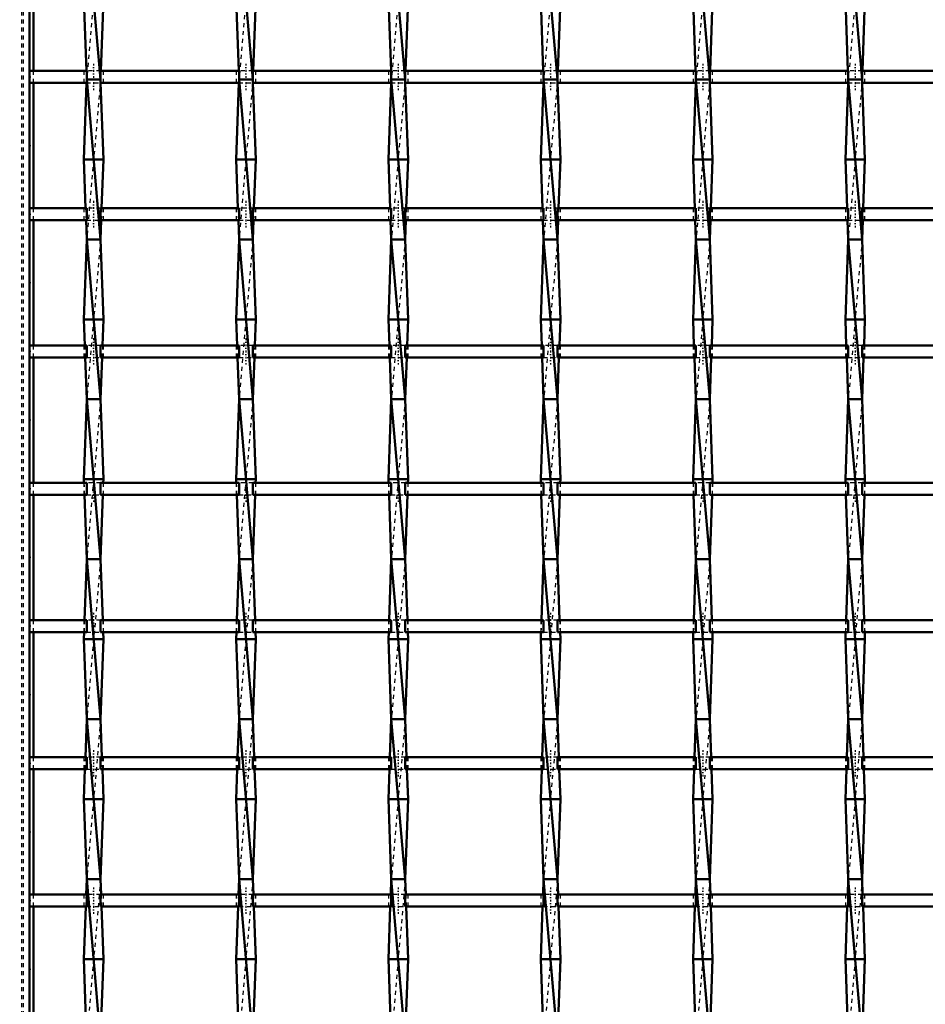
# Model space of a CAD drawing. Header units: millimetres. Extents: x -746 to 532, y -500 to 878.
# Tile 6 of 16: x -399 to -173, y 146 to 392. Entities that reach past the tile are written whole.
import ezdxf

# ---------------------------------------------------------------- set-up
doc = ezdxf.new("R2010")
doc.units = ezdxf.units.MM
doc.linetypes.add('Center', pattern=[1.5, 0.45, -0.5, 0.05, -0.5])
doc.linetypes.add('Dashed', pattern=[2, 1, -1])
for name, color, linetype, lineweight in [('2d ConnectionPoints', 7, 'Continuous', 50), ('AM_0', 7, 'Continuous', 50), ('AM_5', 3, 'Continuous', 25), ('AM_7', 7, 'Center', 25), ('AM_9', 6, 'Dashed', 25)]:
    doc.layers.add(name, color=color, linetype=linetype, lineweight=lineweight)
doc.dimstyles.new('ISO-25', dxfattribs={"dimtxt": 2.5, "dimasz": 2.5, "dimexe": 1.25, "dimexo": 0.625, "dimtad": 1, "dimtxsty": 'Standard', "dimcen": 2.5, "dimadec": 0, "dimazin": 0, "dimtfac": 1, "dimtmove": 0, "dimatfit": 3, "dimfxl": 1, "dimarcsym": 0})

# ---------------------------------------------------------------- blocks, each defined once
blk = doc.blocks.new('3_4maxazw16t17avtfgti5atest________0_in_LSSP3303438311800100035010_4')
at = {"layer": 'AM_0'}
for p, q in [((-382.73, 417), (-379.27, 377)), ((-383.45, 397), (-382.81, 379.13)), ((-378.55, 397), (-379.19, 379.13)), ((-379.27, 377), (-382.73, 377)), ((-382.73, 377), (-379.27, 337)), ((-382.76, 376.13), (-383.45, 357)), ((-379.24, 376.13), (-378.55, 357)), ((-378.55, 357), (-383.45, 357)), ((-383.45, 357), (-383.01, 344.8)), ((-378.55, 357), (-378.99, 344.8)), ((-382.9, 341.8), (-382.73, 337)), ((-379.1, 341.8), (-379.27, 337)), ((-382.73, 337), (-383.45, 317)), ((-379.27, 337), (-382.73, 337)), ((-382.73, 337), (-379.27, 297)), ((-379.27, 337), (-378.55, 317)), ((-378.55, 317), (-383.45, 317)), ((-383.45, 317), (-383.22, 310.47)), ((-378.55, 317), (-378.78, 310.47)), ((-383.11, 307.47), (-382.73, 297)), ((-378.89, 307.47), (-379.27, 297)), ((-382.73, 297), (-383.45, 277)), ((-382.73, 297), (-379.27, 257)), ((-379.27, 297), (-382.73, 297)), ((-379.27, 297), (-378.55, 277)), ((-383.45, 277), (-383.42, 276.14)), ((-378.55, 277), (-383.45, 277)), ((-378.55, 277), (-378.58, 276.14)), ((-383.31, 273.14), (-382.73, 257)), ((-378.69, 273.14), (-379.27, 257)), ((-382.73, 257), (-383.28, 241.81)), ((-382.73, 257), (-379.27, 217)), ((-379.27, 257), (-382.73, 257)), ((-379.27, 257), (-378.72, 241.81)), ((-383.39, 238.81), (-383.45, 237)), ((-383.45, 237), (-382.73, 217)), ((-378.55, 237), (-383.45, 237)), ((-378.55, 237), (-379.27, 217)), ((-378.61, 238.81), (-378.55, 237)), ((-382.73, 217), (-383.07, 207.48)), ((-382.73, 217), (-379.27, 177)), ((-379.27, 217), (-382.73, 217)), ((-379.27, 217), (-378.93, 207.48)), ((-383.18, 204.48), (-383.45, 197)), ((-378.82, 204.48), (-378.55, 197)), ((-378.55, 197), (-383.45, 197)), ((-383.45, 197), (-382.73, 177)), ((-378.55, 197), (-379.27, 177)), ((-382.73, 177), (-382.87, 173.15)), ((-382.73, 177), (-379.27, 137)), ((-379.27, 177), (-382.73, 177)), ((-379.27, 177), (-379.13, 173.15)), ((-382.98, 170.15), (-383.45, 157)), ((-379.02, 170.15), (-378.55, 157)), ((-378.55, 157), (-383.45, 157)), ((-383.45, 157), (-382.8, 138.82)), ((-378.55, 157), (-379.2, 138.82))]:
    blk.add_line(p, q, dxfattribs=at)
at = {"layer": 'AM_9'}
for p, q in [((-379.27, 417), (-382.73, 377)), ((-382.81, 379.13), (-382.73, 377)), ((-382.73, 377), (-382.76, 376.13)), ((-379.27, 377), (-382.73, 337)), ((-379.19, 379.13), (-379.27, 377)), ((-379.27, 377), (-379.24, 376.13)), ((-383.01, 344.8), (-382.9, 341.8)), ((-378.99, 344.8), (-379.1, 341.8)), ((-379.27, 337), (-382.73, 297)), ((-383.22, 310.47), (-383.11, 307.47)), ((-378.78, 310.47), (-378.89, 307.47)), ((-379.27, 297), (-382.73, 257)), ((-383.42, 276.14), (-383.31, 273.14)), ((-378.58, 276.14), (-378.69, 273.14)), ((-379.27, 257), (-382.73, 217)), ((-383.28, 241.81), (-383.39, 238.81)), ((-378.72, 241.81), (-378.61, 238.81)), ((-379.27, 217), (-382.73, 177)), ((-383.07, 207.48), (-383.18, 204.48)), ((-378.93, 207.48), (-378.82, 204.48)), ((-379.27, 177), (-382.73, 137)), ((-382.87, 173.15), (-382.98, 170.15)), ((-379.13, 173.15), (-379.02, 170.15))]:
    blk.add_line(p, q, dxfattribs=at)
blk = doc.blocks.new('4_rbjl0wr17kaa6dvckaj0c10wu________0_in_LSSP3303438311800100035010_4')
at = {"layer": 'AM_0'}
for p, q in [((-344.63, 417), (-341.17, 377)), ((-345.35, 397), (-344.71, 379.13)), ((-340.45, 397), (-341.09, 379.13)), ((-341.17, 377), (-344.63, 377)), ((-344.63, 377), (-341.17, 337)), ((-344.66, 376.13), (-345.35, 357)), ((-341.14, 376.13), (-340.45, 357)), ((-340.45, 357), (-345.35, 357)), ((-345.35, 357), (-344.91, 344.8)), ((-340.45, 357), (-340.89, 344.8)), ((-344.8, 341.8), (-344.63, 337)), ((-341, 341.8), (-341.17, 337)), ((-344.63, 337), (-345.35, 317)), ((-344.63, 337), (-341.17, 297)), ((-341.17, 337), (-344.63, 337)), ((-341.17, 337), (-340.45, 317)), ((-340.45, 317), (-345.35, 317)), ((-345.35, 317), (-345.12, 310.47)), ((-340.45, 317), (-340.68, 310.47)), ((-345.01, 307.47), (-344.63, 297)), ((-340.79, 307.47), (-341.17, 297)), ((-344.63, 297), (-345.35, 277)), ((-344.63, 297), (-341.17, 257)), ((-341.17, 297), (-344.63, 297)), ((-341.17, 297), (-340.45, 277)), ((-340.45, 277), (-345.35, 277)), ((-345.35, 277), (-345.32, 276.14)), ((-340.45, 277), (-340.48, 276.14)), ((-345.21, 273.14), (-344.63, 257)), ((-340.59, 273.14), (-341.17, 257)), ((-344.63, 257), (-345.18, 241.81)), ((-344.63, 257), (-341.17, 217)), ((-341.17, 257), (-344.63, 257)), ((-341.17, 257), (-340.62, 241.81)), ((-345.29, 238.81), (-345.35, 237)), ((-340.45, 237), (-345.35, 237)), ((-345.35, 237), (-344.63, 217)), ((-340.45, 237), (-341.17, 217)), ((-340.51, 238.81), (-340.45, 237)), ((-344.63, 217), (-344.97, 207.48)), ((-344.63, 217), (-341.17, 177)), ((-341.17, 217), (-344.63, 217)), ((-341.17, 217), (-340.83, 207.48)), ((-345.08, 204.48), (-345.35, 197)), ((-340.72, 204.48), (-340.45, 197)), ((-345.35, 197), (-344.63, 177)), ((-340.45, 197), (-345.35, 197)), ((-340.45, 197), (-341.17, 177)), ((-344.63, 177), (-344.77, 173.15)), ((-344.63, 177), (-341.17, 137)), ((-341.17, 177), (-344.63, 177)), ((-341.17, 177), (-341.03, 173.15)), ((-344.88, 170.15), (-345.35, 157)), ((-340.92, 170.15), (-340.45, 157)), ((-340.45, 157), (-345.35, 157)), ((-345.35, 157), (-344.7, 138.82)), ((-340.45, 157), (-341.1, 138.82))]:
    blk.add_line(p, q, dxfattribs=at)
at = {"layer": 'AM_9'}
for p, q in [((-341.17, 417), (-344.63, 377)), ((-344.71, 379.13), (-344.63, 377)), ((-344.63, 377), (-344.66, 376.13)), ((-341.17, 377), (-344.63, 337)), ((-341.09, 379.13), (-341.17, 377)), ((-341.17, 377), (-341.14, 376.13)), ((-344.91, 344.8), (-344.8, 341.8)), ((-340.89, 344.8), (-341, 341.8)), ((-341.17, 337), (-344.63, 297)), ((-345.12, 310.47), (-345.01, 307.47)), ((-340.68, 310.47), (-340.79, 307.47)), ((-341.17, 297), (-344.63, 257)), ((-345.32, 276.14), (-345.21, 273.14)), ((-340.48, 276.14), (-340.59, 273.14)), ((-341.17, 257), (-344.63, 217)), ((-345.18, 241.81), (-345.29, 238.81)), ((-340.62, 241.81), (-340.51, 238.81)), ((-341.17, 217), (-344.63, 177)), ((-344.97, 207.48), (-345.08, 204.48)), ((-340.83, 207.48), (-340.72, 204.48)), ((-341.17, 177), (-344.63, 137)), ((-344.77, 173.15), (-344.88, 170.15)), ((-341.03, 173.15), (-340.92, 170.15))]:
    blk.add_line(p, q, dxfattribs=at)
blk = doc.blocks.new('5_8pvugsjlzgpa7neo1gkf3j3hc________0_in_LSSP3303438311800100035010_4')
at = {"layer": 'AM_0'}
for p, q in [((-306.53, 417), (-303.07, 377)), ((-307.25, 397), (-306.61, 379.13)), ((-302.35, 397), (-302.99, 379.13)), ((-303.07, 377), (-306.53, 377)), ((-306.53, 377), (-303.07, 337)), ((-306.56, 376.13), (-307.25, 357)), ((-303.04, 376.13), (-302.35, 357)), ((-302.35, 357), (-307.25, 357)), ((-307.25, 357), (-306.81, 344.8)), ((-302.35, 357), (-302.79, 344.8)), ((-306.7, 341.8), (-306.53, 337)), ((-302.9, 341.8), (-303.07, 337)), ((-306.53, 337), (-307.25, 317)), ((-306.53, 337), (-303.07, 297)), ((-303.07, 337), (-306.53, 337)), ((-303.07, 337), (-302.35, 317)), ((-302.35, 317), (-307.25, 317)), ((-307.25, 317), (-307.02, 310.47)), ((-302.35, 317), (-302.58, 310.47)), ((-306.91, 307.47), (-306.53, 297)), ((-302.69, 307.47), (-303.07, 297)), ((-306.53, 297), (-307.25, 277)), ((-306.53, 297), (-303.07, 257)), ((-303.07, 297), (-306.53, 297)), ((-303.07, 297), (-302.35, 277)), ((-302.35, 277), (-307.25, 277)), ((-307.25, 277), (-307.22, 276.14)), ((-302.35, 277), (-302.38, 276.14)), ((-307.11, 273.14), (-306.53, 257)), ((-302.49, 273.14), (-303.07, 257)), ((-306.53, 257), (-307.08, 241.81)), ((-306.53, 257), (-303.07, 217)), ((-303.07, 257), (-306.53, 257)), ((-303.07, 257), (-302.52, 241.81)), ((-307.19, 238.81), (-307.25, 237)), ((-307.25, 237), (-306.53, 217)), ((-302.35, 237), (-307.25, 237)), ((-302.35, 237), (-303.07, 217)), ((-302.41, 238.81), (-302.35, 237)), ((-306.53, 217), (-306.87, 207.48)), ((-306.53, 217), (-303.07, 177)), ((-303.07, 217), (-306.53, 217)), ((-303.07, 217), (-302.73, 207.48)), ((-306.98, 204.48), (-307.25, 197)), ((-302.62, 204.48), (-302.35, 197)), ((-302.35, 197), (-307.25, 197)), ((-307.25, 197), (-306.53, 177)), ((-302.35, 197), (-303.07, 177)), ((-306.53, 177), (-306.67, 173.15)), ((-306.53, 177), (-303.07, 137)), ((-303.07, 177), (-306.53, 177)), ((-303.07, 177), (-302.93, 173.15)), ((-306.78, 170.15), (-307.25, 157)), ((-302.82, 170.15), (-302.35, 157)), ((-302.35, 157), (-307.25, 157)), ((-307.25, 157), (-306.6, 138.82)), ((-302.35, 157), (-303, 138.82))]:
    blk.add_line(p, q, dxfattribs=at)
at = {"layer": 'AM_9'}
for p, q in [((-303.07, 417), (-306.53, 377)), ((-306.61, 379.13), (-306.53, 377)), ((-306.53, 377), (-306.56, 376.13)), ((-303.07, 377), (-306.53, 337)), ((-302.99, 379.13), (-303.07, 377)), ((-303.07, 377), (-303.04, 376.13)), ((-306.81, 344.8), (-306.7, 341.8)), ((-302.79, 344.8), (-302.9, 341.8)), ((-303.07, 337), (-306.53, 297)), ((-307.02, 310.47), (-306.91, 307.47)), ((-302.58, 310.47), (-302.69, 307.47)), ((-303.07, 297), (-306.53, 257)), ((-307.22, 276.14), (-307.11, 273.14)), ((-302.38, 276.14), (-302.49, 273.14)), ((-303.07, 257), (-306.53, 217)), ((-307.08, 241.81), (-307.19, 238.81)), ((-302.52, 241.81), (-302.41, 238.81)), ((-303.07, 217), (-306.53, 177)), ((-306.87, 207.48), (-306.98, 204.48)), ((-302.73, 207.48), (-302.62, 204.48)), ((-303.07, 177), (-306.53, 137)), ((-306.67, 173.15), (-306.78, 170.15)), ((-302.93, 173.15), (-302.82, 170.15))]:
    blk.add_line(p, q, dxfattribs=at)
blk = doc.blocks.new('6_84r878v4pxn9lxi6k75sprvkc________0_in_LSSP3303438311800100035010_4')
at = {"layer": 'AM_0'}
for p, q in [((-268.43, 417), (-264.97, 377)), ((-269.15, 397), (-268.51, 379.13)), ((-264.25, 397), (-264.89, 379.13)), ((-268.43, 377), (-264.97, 337)), ((-264.97, 377), (-268.43, 377)), ((-268.46, 376.13), (-269.15, 357)), ((-264.94, 376.13), (-264.25, 357)), ((-264.25, 357), (-269.15, 357)), ((-269.15, 357), (-268.71, 344.8)), ((-264.25, 357), (-264.69, 344.8)), ((-268.6, 341.8), (-268.43, 337)), ((-264.8, 341.8), (-264.97, 337)), ((-268.43, 337), (-269.15, 317)), ((-268.43, 337), (-264.97, 297)), ((-264.97, 337), (-268.43, 337)), ((-264.97, 337), (-264.25, 317)), ((-264.25, 317), (-269.15, 317)), ((-269.15, 317), (-268.92, 310.47)), ((-264.25, 317), (-264.48, 310.47)), ((-268.81, 307.47), (-268.43, 297)), ((-264.59, 307.47), (-264.97, 297)), ((-268.43, 297), (-269.15, 277)), ((-268.43, 297), (-264.97, 257)), ((-264.97, 297), (-268.43, 297)), ((-264.97, 297), (-264.25, 277)), ((-269.15, 277), (-269.12, 276.14)), ((-264.25, 277), (-269.15, 277)), ((-264.25, 277), (-264.28, 276.14)), ((-269.01, 273.14), (-268.43, 257)), ((-264.39, 273.14), (-264.97, 257)), ((-268.43, 257), (-268.98, 241.81)), ((-268.43, 257), (-264.97, 217)), ((-264.97, 257), (-268.43, 257)), ((-264.97, 257), (-264.42, 241.81)), ((-269.09, 238.81), (-269.15, 237)), ((-264.25, 237), (-269.15, 237)), ((-269.15, 237), (-268.43, 217)), ((-264.25, 237), (-264.97, 217)), ((-264.31, 238.81), (-264.25, 237)), ((-268.43, 217), (-268.77, 207.48)), ((-268.43, 217), (-264.97, 177)), ((-264.97, 217), (-268.43, 217)), ((-264.97, 217), (-264.63, 207.48)), ((-268.88, 204.48), (-269.15, 197)), ((-264.52, 204.48), (-264.25, 197)), ((-264.25, 197), (-269.15, 197)), ((-269.15, 197), (-268.43, 177)), ((-264.25, 197), (-264.97, 177)), ((-268.43, 177), (-268.57, 173.15)), ((-268.43, 177), (-264.97, 137)), ((-264.97, 177), (-268.43, 177)), ((-264.97, 177), (-264.83, 173.15)), ((-268.68, 170.15), (-269.15, 157)), ((-264.72, 170.15), (-264.25, 157)), ((-264.25, 157), (-269.15, 157)), ((-269.15, 157), (-268.5, 138.82)), ((-264.25, 157), (-264.9, 138.82))]:
    blk.add_line(p, q, dxfattribs=at)
at = {"layer": 'AM_9'}
for p, q in [((-264.97, 417), (-268.43, 377)), ((-268.51, 379.13), (-268.43, 377)), ((-268.43, 377), (-268.46, 376.13)), ((-264.97, 377), (-268.43, 337)), ((-264.89, 379.13), (-264.97, 377)), ((-264.97, 377), (-264.94, 376.13)), ((-268.71, 344.8), (-268.6, 341.8)), ((-264.69, 344.8), (-264.8, 341.8)), ((-264.97, 337), (-268.43, 297)), ((-268.92, 310.47), (-268.81, 307.47)), ((-264.48, 310.47), (-264.59, 307.47)), ((-264.97, 297), (-268.43, 257)), ((-269.12, 276.14), (-269.01, 273.14)), ((-264.28, 276.14), (-264.39, 273.14)), ((-264.97, 257), (-268.43, 217)), ((-268.98, 241.81), (-269.09, 238.81)), ((-264.42, 241.81), (-264.31, 238.81)), ((-264.97, 217), (-268.43, 177)), ((-268.77, 207.48), (-268.88, 204.48)), ((-264.63, 207.48), (-264.52, 204.48)), ((-264.97, 177), (-268.43, 137)), ((-268.57, 173.15), (-268.68, 170.15)), ((-264.83, 173.15), (-264.72, 170.15))]:
    blk.add_line(p, q, dxfattribs=at)
blk = doc.blocks.new('7_cqxp3w5ampxo8p1fd8pwsgtrg________0_in_LSSP3303438311800100035010_4')
at = {"layer": 'AM_0'}
for p, q in [((-230.33, 417), (-226.87, 377)), ((-231.05, 397), (-230.41, 379.13)), ((-226.15, 397), (-226.79, 379.13)), ((-226.87, 377), (-230.33, 377)), ((-230.33, 377), (-226.87, 337)), ((-230.36, 376.13), (-231.05, 357)), ((-226.84, 376.13), (-226.15, 357)), ((-226.15, 357), (-231.05, 357)), ((-231.05, 357), (-230.61, 344.8)), ((-226.15, 357), (-226.59, 344.8)), ((-230.5, 341.8), (-230.33, 337)), ((-226.7, 341.8), (-226.87, 337)), ((-230.33, 337), (-231.05, 317)), ((-226.87, 337), (-230.33, 337)), ((-230.33, 337), (-226.87, 297)), ((-226.87, 337), (-226.15, 317)), ((-226.15, 317), (-231.05, 317)), ((-231.05, 317), (-230.82, 310.47)), ((-226.15, 317), (-226.38, 310.47)), ((-230.71, 307.47), (-230.33, 297)), ((-226.49, 307.47), (-226.87, 297)), ((-230.33, 297), (-231.05, 277)), ((-230.33, 297), (-226.87, 257)), ((-226.87, 297), (-230.33, 297)), ((-226.87, 297), (-226.15, 277)), ((-231.05, 277), (-231.02, 276.14)), ((-226.15, 277), (-231.05, 277)), ((-226.15, 277), (-226.18, 276.14)), ((-230.91, 273.14), (-230.33, 257)), ((-226.29, 273.14), (-226.87, 257)), ((-230.33, 257), (-230.88, 241.81)), ((-230.33, 257), (-226.87, 217)), ((-226.87, 257), (-230.33, 257)), ((-226.87, 257), (-226.32, 241.81)), ((-230.99, 238.81), (-231.05, 237)), ((-226.15, 237), (-231.05, 237)), ((-231.05, 237), (-230.33, 217)), ((-226.15, 237), (-226.87, 217)), ((-226.21, 238.81), (-226.15, 237)), ((-230.33, 217), (-230.67, 207.48)), ((-230.33, 217), (-226.87, 177)), ((-226.87, 217), (-230.33, 217)), ((-226.87, 217), (-226.53, 207.48)), ((-230.78, 204.48), (-231.05, 197)), ((-226.42, 204.48), (-226.15, 197)), ((-231.05, 197), (-230.33, 177)), ((-226.15, 197), (-231.05, 197)), ((-226.15, 197), (-226.87, 177)), ((-230.33, 177), (-230.47, 173.15)), ((-230.33, 177), (-226.87, 137)), ((-226.87, 177), (-230.33, 177)), ((-226.87, 177), (-226.73, 173.15)), ((-230.58, 170.15), (-231.05, 157)), ((-226.62, 170.15), (-226.15, 157)), ((-226.15, 157), (-231.05, 157)), ((-231.05, 157), (-230.4, 138.82)), ((-226.15, 157), (-226.8, 138.82))]:
    blk.add_line(p, q, dxfattribs=at)
at = {"layer": 'AM_9'}
for p, q in [((-226.87, 417), (-230.33, 377)), ((-230.41, 379.13), (-230.33, 377)), ((-230.33, 377), (-230.36, 376.13)), ((-226.87, 377), (-230.33, 337)), ((-226.79, 379.13), (-226.87, 377)), ((-226.87, 377), (-226.84, 376.13)), ((-230.61, 344.8), (-230.5, 341.8)), ((-226.59, 344.8), (-226.7, 341.8)), ((-226.87, 337), (-230.33, 297)), ((-230.82, 310.47), (-230.71, 307.47)), ((-226.38, 310.47), (-226.49, 307.47)), ((-226.87, 297), (-230.33, 257)), ((-231.02, 276.14), (-230.91, 273.14)), ((-226.18, 276.14), (-226.29, 273.14)), ((-226.87, 257), (-230.33, 217)), ((-230.88, 241.81), (-230.99, 238.81)), ((-226.32, 241.81), (-226.21, 238.81)), ((-226.87, 217), (-230.33, 177)), ((-230.67, 207.48), (-230.78, 204.48)), ((-226.53, 207.48), (-226.42, 204.48)), ((-226.87, 177), (-230.33, 137)), ((-230.47, 173.15), (-230.58, 170.15)), ((-226.73, 173.15), (-226.62, 170.15))]:
    blk.add_line(p, q, dxfattribs=at)
blk = doc.blocks.new('8_94lwitbsdcjej4i8dfje3kjzy________0_in_LSSP3303438311800100035010_4')
at = {"layer": 'AM_0'}
for p, q in [((-192.23, 417), (-188.77, 377)), ((-192.95, 397), (-192.31, 379.13)), ((-188.05, 397), (-188.69, 379.13)), ((-192.23, 377), (-188.77, 337)), ((-188.77, 377), (-192.23, 377)), ((-192.26, 376.13), (-192.95, 357)), ((-188.74, 376.13), (-188.05, 357)), ((-188.05, 357), (-192.95, 357)), ((-192.95, 357), (-192.51, 344.8)), ((-188.05, 357), (-188.49, 344.8)), ((-192.4, 341.8), (-192.23, 337)), ((-188.6, 341.8), (-188.77, 337)), ((-192.23, 337), (-192.95, 317)), ((-192.23, 337), (-188.77, 297)), ((-188.77, 337), (-192.23, 337)), ((-188.77, 337), (-188.05, 317)), ((-188.05, 317), (-192.95, 317)), ((-192.95, 317), (-192.72, 310.47)), ((-188.05, 317), (-188.28, 310.47)), ((-192.61, 307.47), (-192.23, 297)), ((-188.39, 307.47), (-188.77, 297)), ((-192.23, 297), (-192.95, 277)), ((-192.23, 297), (-188.77, 257)), ((-188.77, 297), (-192.23, 297)), ((-188.77, 297), (-188.05, 277)), ((-188.05, 277), (-192.95, 277)), ((-192.95, 277), (-192.92, 276.14)), ((-188.05, 277), (-188.08, 276.14)), ((-192.81, 273.14), (-192.23, 257)), ((-188.19, 273.14), (-188.77, 257)), ((-192.23, 257), (-192.78, 241.81)), ((-192.23, 257), (-188.77, 217)), ((-188.77, 257), (-192.23, 257)), ((-188.77, 257), (-188.22, 241.81)), ((-192.89, 238.81), (-192.95, 237)), ((-188.05, 237), (-192.95, 237)), ((-192.95, 237), (-192.23, 217)), ((-188.05, 237), (-188.77, 217)), ((-188.11, 238.81), (-188.05, 237)), ((-192.23, 217), (-192.57, 207.48)), ((-192.23, 217), (-188.77, 177)), ((-188.77, 217), (-192.23, 217)), ((-188.77, 217), (-188.43, 207.48)), ((-192.68, 204.48), (-192.95, 197)), ((-188.32, 204.48), (-188.05, 197)), ((-192.95, 197), (-192.23, 177)), ((-188.05, 197), (-192.95, 197)), ((-188.05, 197), (-188.77, 177)), ((-192.23, 177), (-192.37, 173.15)), ((-192.23, 177), (-188.77, 137)), ((-188.77, 177), (-192.23, 177)), ((-188.77, 177), (-188.63, 173.15)), ((-192.48, 170.15), (-192.95, 157)), ((-188.52, 170.15), (-188.05, 157)), ((-188.05, 157), (-192.95, 157)), ((-192.95, 157), (-192.3, 138.82)), ((-188.05, 157), (-188.7, 138.82))]:
    blk.add_line(p, q, dxfattribs=at)
at = {"layer": 'AM_9'}
for p, q in [((-188.77, 417), (-192.23, 377)), ((-192.31, 379.13), (-192.23, 377)), ((-192.23, 377), (-192.26, 376.13)), ((-188.77, 377), (-192.23, 337)), ((-188.69, 379.13), (-188.77, 377)), ((-188.77, 377), (-188.74, 376.13)), ((-192.51, 344.8), (-192.4, 341.8)), ((-188.49, 344.8), (-188.6, 341.8)), ((-188.77, 337), (-192.23, 297)), ((-192.72, 310.47), (-192.61, 307.47)), ((-188.28, 310.47), (-188.39, 307.47)), ((-188.77, 297), (-192.23, 257)), ((-192.92, 276.14), (-192.81, 273.14)), ((-188.08, 276.14), (-188.19, 273.14)), ((-188.77, 257), (-192.23, 217)), ((-192.78, 241.81), (-192.89, 238.81)), ((-188.22, 241.81), (-188.11, 238.81)), ((-188.77, 217), (-192.23, 177)), ((-192.57, 207.48), (-192.68, 204.48)), ((-188.43, 207.48), (-188.32, 204.48)), ((-188.77, 177), (-192.23, 137)), ((-192.37, 173.15), (-192.48, 170.15)), ((-188.63, 173.15), (-188.52, 170.15))]:
    blk.add_line(p, q, dxfattribs=at)
blk = doc.blocks.new('44_s5cdt87u28sev7kubm244b4qx________0_in_LSSP3303438311800100035010_4')
at = {"layer": 'AM_0'}
for p, q in [((-382.73, 173.15), (-397, 173.15)), ((-397, 173.15), (-397, 170.15)), ((-382.73, 173.15), (-382.73, 170.15)), ((-344.63, 173.15), (-379.27, 173.15)), ((-379.27, 170.15), (-379.27, 173.15)), ((-344.63, 173.15), (-344.63, 170.15)), ((-341.17, 170.15), (-341.17, 173.15)), ((-306.53, 173.15), (-341.17, 173.15)), ((-306.53, 173.15), (-306.53, 170.15)), ((-303.07, 170.15), (-303.07, 173.15)), ((-268.43, 173.15), (-303.07, 173.15)), ((-268.43, 173.15), (-268.43, 170.15)), ((-264.97, 170.15), (-264.97, 173.15)), ((-230.33, 173.15), (-264.97, 173.15)), ((-230.33, 173.15), (-230.33, 170.15)), ((-226.87, 170.15), (-226.87, 173.15)), ((-192.23, 173.15), (-226.87, 173.15)), ((-192.23, 173.15), (-192.23, 170.15)), ((-188.77, 170.15), (-188.77, 173.15)), ((-154.13, 173.15), (-188.77, 173.15)), ((-382.73, 170.15), (-397, 170.15)), ((-344.63, 170.15), (-379.27, 170.15)), ((-306.53, 170.15), (-341.17, 170.15)), ((-268.43, 170.15), (-303.07, 170.15)), ((-230.33, 170.15), (-264.97, 170.15)), ((-192.23, 170.15), (-226.87, 170.15)), ((-154.13, 170.15), (-188.77, 170.15))]:
    blk.add_line(p, q, dxfattribs=at)
at = {"layer": 'AM_7'}
for p, q in [((-381, 174.95), (-381, 168.35)), ((-342.9, 174.95), (-342.9, 168.35)), ((-304.8, 174.95), (-304.8, 168.35)), ((-266.7, 174.95), (-266.7, 168.35)), ((-228.6, 174.95), (-228.6, 168.35)), ((-190.5, 174.95), (-190.5, 168.35))]:
    blk.add_line(p, q, dxfattribs=at)
at = {"layer": 'AM_9'}
for p, q in [((-383.45, 173.15), (-383.45, 170.15)), ((-379.27, 173.15), (-382.73, 173.15)), ((-378.55, 170.15), (-378.55, 173.15)), ((-345.35, 173.15), (-345.35, 170.15)), ((-341.17, 173.15), (-344.63, 173.15)), ((-340.45, 170.15), (-340.45, 173.15)), ((-307.25, 173.15), (-307.25, 170.15)), ((-303.07, 173.15), (-306.53, 173.15)), ((-302.35, 170.15), (-302.35, 173.15)), ((-269.15, 173.15), (-269.15, 170.15)), ((-264.97, 173.15), (-268.43, 173.15)), ((-264.25, 170.15), (-264.25, 173.15)), ((-231.05, 173.15), (-231.05, 170.15)), ((-226.87, 173.15), (-230.33, 173.15)), ((-226.15, 170.15), (-226.15, 173.15)), ((-192.95, 173.15), (-192.95, 170.15)), ((-188.77, 173.15), (-192.23, 173.15)), ((-188.05, 170.15), (-188.05, 173.15)), ((-382.73, 170.15), (-379.27, 170.15)), ((-344.63, 170.15), (-341.17, 170.15)), ((-306.53, 170.15), (-303.07, 170.15)), ((-268.43, 170.15), (-264.97, 170.15)), ((-230.33, 170.15), (-226.87, 170.15)), ((-192.23, 170.15), (-188.77, 170.15))]:
    blk.add_line(p, q, dxfattribs=at)
blk = doc.blocks.new('45_pla5hnvbxrr2ougu65qd538co________0_in_LSSP3303438311800100035010_4')
at = {"layer": 'AM_0'}
for p, q in [((-382.73, 207.48), (-397, 207.48)), ((-397, 207.48), (-397, 204.48)), ((-382.73, 207.48), (-382.73, 204.48)), ((-344.63, 207.48), (-379.27, 207.48)), ((-379.27, 204.48), (-379.27, 207.48)), ((-344.63, 207.48), (-344.63, 204.48)), ((-341.17, 204.48), (-341.17, 207.48)), ((-306.53, 207.48), (-341.17, 207.48)), ((-306.53, 207.48), (-306.53, 204.48)), ((-268.43, 207.48), (-303.07, 207.48)), ((-303.07, 204.48), (-303.07, 207.48)), ((-268.43, 207.48), (-268.43, 204.48)), ((-264.97, 204.48), (-264.97, 207.48)), ((-230.33, 207.48), (-264.97, 207.48)), ((-230.33, 207.48), (-230.33, 204.48)), ((-226.87, 204.48), (-226.87, 207.48)), ((-192.23, 207.48), (-226.87, 207.48)), ((-192.23, 207.48), (-192.23, 204.48)), ((-188.77, 204.48), (-188.77, 207.48)), ((-154.13, 207.48), (-188.77, 207.48)), ((-382.73, 204.48), (-397, 204.48)), ((-344.63, 204.48), (-379.27, 204.48)), ((-306.53, 204.48), (-341.17, 204.48)), ((-268.43, 204.48), (-303.07, 204.48)), ((-230.33, 204.48), (-264.97, 204.48)), ((-192.23, 204.48), (-226.87, 204.48)), ((-154.13, 204.48), (-188.77, 204.48))]:
    blk.add_line(p, q, dxfattribs=at)
at = {"layer": 'AM_7'}
for p, q in [((-381, 209.28), (-381, 202.68)), ((-342.9, 209.28), (-342.9, 202.68)), ((-304.8, 209.28), (-304.8, 202.68)), ((-266.7, 209.28), (-266.7, 202.68)), ((-228.6, 209.28), (-228.6, 202.68)), ((-190.5, 209.28), (-190.5, 202.68))]:
    blk.add_line(p, q, dxfattribs=at)
at = {"layer": 'AM_9'}
for p, q in [((-383.45, 207.48), (-383.45, 204.48)), ((-379.27, 207.48), (-382.73, 207.48)), ((-378.55, 204.48), (-378.55, 207.48)), ((-345.35, 207.48), (-345.35, 204.48)), ((-341.17, 207.48), (-344.63, 207.48)), ((-340.45, 204.48), (-340.45, 207.48)), ((-307.25, 207.48), (-307.25, 204.48)), ((-303.07, 207.48), (-306.53, 207.48)), ((-302.35, 204.48), (-302.35, 207.48)), ((-269.15, 207.48), (-269.15, 204.48)), ((-264.97, 207.48), (-268.43, 207.48)), ((-264.25, 204.48), (-264.25, 207.48)), ((-231.05, 207.48), (-231.05, 204.48)), ((-226.87, 207.48), (-230.33, 207.48)), ((-226.15, 204.48), (-226.15, 207.48)), ((-192.95, 207.48), (-192.95, 204.48)), ((-188.77, 207.48), (-192.23, 207.48)), ((-188.05, 204.48), (-188.05, 207.48)), ((-382.73, 204.48), (-379.27, 204.48)), ((-344.63, 204.48), (-341.17, 204.48)), ((-306.53, 204.48), (-303.07, 204.48)), ((-268.43, 204.48), (-264.97, 204.48)), ((-230.33, 204.48), (-226.87, 204.48)), ((-192.23, 204.48), (-188.77, 204.48))]:
    blk.add_line(p, q, dxfattribs=at)
blk = doc.blocks.new('46_khdoxw74jyclrqws3yhdjlk2d________0_in_LSSP3303438311800100035010_4')
at = {"layer": 'AM_0'}
for p, q in [((-382.73, 241.81), (-397, 241.81)), ((-397, 241.81), (-397, 238.81)), ((-382.73, 241.81), (-382.73, 238.81)), ((-344.63, 241.81), (-379.27, 241.81)), ((-379.27, 238.81), (-379.27, 241.81)), ((-344.63, 241.81), (-344.63, 238.81)), ((-306.53, 241.81), (-341.17, 241.81)), ((-341.17, 238.81), (-341.17, 241.81)), ((-306.53, 241.81), (-306.53, 238.81)), ((-268.43, 241.81), (-303.07, 241.81)), ((-303.07, 238.81), (-303.07, 241.81)), ((-268.43, 241.81), (-268.43, 238.81)), ((-264.97, 238.81), (-264.97, 241.81)), ((-230.33, 241.81), (-264.97, 241.81)), ((-230.33, 241.81), (-230.33, 238.81)), ((-226.87, 238.81), (-226.87, 241.81)), ((-192.23, 241.81), (-226.87, 241.81)), ((-192.23, 241.81), (-192.23, 238.81)), ((-188.77, 238.81), (-188.77, 241.81)), ((-154.13, 241.81), (-188.77, 241.81)), ((-382.73, 238.81), (-397, 238.81)), ((-344.63, 238.81), (-379.27, 238.81)), ((-306.53, 238.81), (-341.17, 238.81)), ((-268.43, 238.81), (-303.07, 238.81)), ((-230.33, 238.81), (-264.97, 238.81)), ((-192.23, 238.81), (-226.87, 238.81)), ((-154.13, 238.81), (-188.77, 238.81))]:
    blk.add_line(p, q, dxfattribs=at)
at = {"layer": 'AM_7'}
for p, q in [((-381, 243.61), (-381, 237.01)), ((-342.9, 243.61), (-342.9, 237.01)), ((-304.8, 243.61), (-304.8, 237.01)), ((-266.7, 243.61), (-266.7, 237.01)), ((-228.6, 243.61), (-228.6, 237.01)), ((-190.5, 243.61), (-190.5, 237.01))]:
    blk.add_line(p, q, dxfattribs=at)
at = {"layer": 'AM_9'}
for p, q in [((-383.45, 241.81), (-383.45, 238.81)), ((-379.27, 241.81), (-382.73, 241.81)), ((-378.55, 238.81), (-378.55, 241.81)), ((-345.35, 241.81), (-345.35, 238.81)), ((-341.17, 241.81), (-344.63, 241.81)), ((-340.45, 238.81), (-340.45, 241.81)), ((-307.25, 241.81), (-307.25, 238.81)), ((-303.07, 241.81), (-306.53, 241.81)), ((-302.35, 238.81), (-302.35, 241.81)), ((-269.15, 241.81), (-269.15, 238.81)), ((-264.97, 241.81), (-268.43, 241.81)), ((-264.25, 238.81), (-264.25, 241.81)), ((-231.05, 241.81), (-231.05, 238.81)), ((-226.87, 241.81), (-230.33, 241.81)), ((-226.15, 238.81), (-226.15, 241.81)), ((-192.95, 241.81), (-192.95, 238.81)), ((-188.77, 241.81), (-192.23, 241.81)), ((-188.05, 238.81), (-188.05, 241.81)), ((-382.73, 238.81), (-379.27, 238.81)), ((-344.63, 238.81), (-341.17, 238.81)), ((-306.53, 238.81), (-303.07, 238.81)), ((-268.43, 238.81), (-264.97, 238.81)), ((-230.33, 238.81), (-226.87, 238.81)), ((-192.23, 238.81), (-188.77, 238.81))]:
    blk.add_line(p, q, dxfattribs=at)
blk = doc.blocks.new('47_0jjry34ec46t6pgt1dzuzk3go________0_in_LSSP3303438311800100035010_4')
at = {"layer": 'AM_0'}
for p, q in [((-382.73, 276.14), (-397, 276.14)), ((-397, 276.14), (-397, 273.14)), ((-382.73, 276.14), (-382.73, 273.14)), ((-344.63, 276.14), (-379.27, 276.14)), ((-379.27, 273.14), (-379.27, 276.14)), ((-344.63, 276.14), (-344.63, 273.14)), ((-341.17, 273.14), (-341.17, 276.14)), ((-306.53, 276.14), (-341.17, 276.14)), ((-306.53, 276.14), (-306.53, 273.14)), ((-303.07, 273.14), (-303.07, 276.14)), ((-268.43, 276.14), (-303.07, 276.14)), ((-268.43, 276.14), (-268.43, 273.14)), ((-264.97, 273.14), (-264.97, 276.14)), ((-230.33, 276.14), (-264.97, 276.14)), ((-230.33, 276.14), (-230.33, 273.14)), ((-226.87, 273.14), (-226.87, 276.14)), ((-192.23, 276.14), (-226.87, 276.14)), ((-192.23, 276.14), (-192.23, 273.14)), ((-188.77, 273.14), (-188.77, 276.14)), ((-154.13, 276.14), (-188.77, 276.14)), ((-382.73, 273.14), (-397, 273.14)), ((-344.63, 273.14), (-379.27, 273.14)), ((-306.53, 273.14), (-341.17, 273.14)), ((-268.43, 273.14), (-303.07, 273.14)), ((-230.33, 273.14), (-264.97, 273.14)), ((-192.23, 273.14), (-226.87, 273.14)), ((-154.13, 273.14), (-188.77, 273.14))]:
    blk.add_line(p, q, dxfattribs=at)
at = {"layer": 'AM_7'}
for p, q in [((-381, 277.94), (-381, 271.34)), ((-342.9, 277.94), (-342.9, 271.34)), ((-304.8, 277.94), (-304.8, 271.34)), ((-266.7, 277.94), (-266.7, 271.34)), ((-228.6, 277.94), (-228.6, 271.34)), ((-190.5, 277.94), (-190.5, 271.34))]:
    blk.add_line(p, q, dxfattribs=at)
at = {"layer": 'AM_9'}
for p, q in [((-383.45, 276.14), (-383.45, 273.14)), ((-379.27, 276.14), (-382.73, 276.14)), ((-378.55, 273.14), (-378.55, 276.14)), ((-345.35, 276.14), (-345.35, 273.14)), ((-341.17, 276.14), (-344.63, 276.14)), ((-340.45, 273.14), (-340.45, 276.14)), ((-307.25, 276.14), (-307.25, 273.14)), ((-303.07, 276.14), (-306.53, 276.14)), ((-302.35, 273.14), (-302.35, 276.14)), ((-269.15, 276.14), (-269.15, 273.14)), ((-264.97, 276.14), (-268.43, 276.14)), ((-264.25, 273.14), (-264.25, 276.14)), ((-231.05, 276.14), (-231.05, 273.14)), ((-226.87, 276.14), (-230.33, 276.14)), ((-226.15, 273.14), (-226.15, 276.14)), ((-192.95, 276.14), (-192.95, 273.14)), ((-188.77, 276.14), (-192.23, 276.14)), ((-188.05, 273.14), (-188.05, 276.14)), ((-382.73, 273.14), (-379.27, 273.14)), ((-344.63, 273.14), (-341.17, 273.14)), ((-306.53, 273.14), (-303.07, 273.14)), ((-268.43, 273.14), (-264.97, 273.14)), ((-230.33, 273.14), (-226.87, 273.14)), ((-192.23, 273.14), (-188.77, 273.14))]:
    blk.add_line(p, q, dxfattribs=at)
blk = doc.blocks.new('48_aa27ew1xch05bkkqdgrlp5kva________0_in_LSSP3303438311800100035010_4')
at = {"layer": 'AM_0'}
for p, q in [((-382.73, 310.47), (-397, 310.47)), ((-397, 310.47), (-397, 307.47)), ((-382.73, 310.47), (-382.73, 307.47)), ((-344.63, 310.47), (-379.27, 310.47)), ((-379.27, 307.47), (-379.27, 310.47)), ((-344.63, 310.47), (-344.63, 307.47)), ((-306.53, 310.47), (-341.17, 310.47)), ((-341.17, 307.47), (-341.17, 310.47)), ((-306.53, 310.47), (-306.53, 307.47)), ((-268.43, 310.47), (-303.07, 310.47)), ((-303.07, 307.47), (-303.07, 310.47)), ((-268.43, 310.47), (-268.43, 307.47)), ((-230.33, 310.47), (-264.97, 310.47)), ((-264.97, 307.47), (-264.97, 310.47)), ((-230.33, 310.47), (-230.33, 307.47)), ((-226.87, 307.47), (-226.87, 310.47)), ((-192.23, 310.47), (-226.87, 310.47)), ((-192.23, 310.47), (-192.23, 307.47)), ((-188.77, 307.47), (-188.77, 310.47)), ((-154.13, 310.47), (-188.77, 310.47)), ((-382.73, 307.47), (-397, 307.47)), ((-344.63, 307.47), (-379.27, 307.47)), ((-306.53, 307.47), (-341.17, 307.47)), ((-268.43, 307.47), (-303.07, 307.47)), ((-230.33, 307.47), (-264.97, 307.47)), ((-192.23, 307.47), (-226.87, 307.47)), ((-154.13, 307.47), (-188.77, 307.47))]:
    blk.add_line(p, q, dxfattribs=at)
at = {"layer": 'AM_7'}
for p, q in [((-381, 312.27), (-381, 305.67)), ((-342.9, 312.27), (-342.9, 305.67)), ((-304.8, 312.27), (-304.8, 305.67)), ((-266.7, 312.27), (-266.7, 305.67)), ((-228.6, 312.27), (-228.6, 305.67)), ((-190.5, 312.27), (-190.5, 305.67))]:
    blk.add_line(p, q, dxfattribs=at)
at = {"layer": 'AM_9'}
for p, q in [((-383.45, 310.47), (-383.45, 307.47)), ((-379.27, 310.47), (-382.73, 310.47)), ((-378.55, 307.47), (-378.55, 310.47)), ((-345.35, 310.47), (-345.35, 307.47)), ((-341.17, 310.47), (-344.63, 310.47)), ((-340.45, 307.47), (-340.45, 310.47)), ((-307.25, 310.47), (-307.25, 307.47)), ((-303.07, 310.47), (-306.53, 310.47)), ((-302.35, 307.47), (-302.35, 310.47)), ((-269.15, 310.47), (-269.15, 307.47)), ((-264.97, 310.47), (-268.43, 310.47)), ((-264.25, 307.47), (-264.25, 310.47)), ((-231.05, 310.47), (-231.05, 307.47)), ((-226.87, 310.47), (-230.33, 310.47)), ((-226.15, 307.47), (-226.15, 310.47)), ((-192.95, 310.47), (-192.95, 307.47)), ((-188.77, 310.47), (-192.23, 310.47)), ((-188.05, 307.47), (-188.05, 310.47)), ((-382.73, 307.47), (-379.27, 307.47)), ((-344.63, 307.47), (-341.17, 307.47)), ((-306.53, 307.47), (-303.07, 307.47)), ((-268.43, 307.47), (-264.97, 307.47)), ((-230.33, 307.47), (-226.87, 307.47)), ((-192.23, 307.47), (-188.77, 307.47))]:
    blk.add_line(p, q, dxfattribs=at)
blk = doc.blocks.new('49_6om4l9ncgpvr2h1368ez9yqmd________0_in_LSSP3303438311800100035010_4')
at = {"layer": 'AM_0'}
for p, q in [((-382.73, 344.8), (-397, 344.8)), ((-397, 344.8), (-397, 341.8)), ((-382.73, 344.8), (-382.73, 341.8)), ((-344.63, 344.8), (-379.27, 344.8)), ((-379.27, 341.8), (-379.27, 344.8)), ((-344.63, 344.8), (-344.63, 341.8)), ((-306.53, 344.8), (-341.17, 344.8)), ((-341.17, 341.8), (-341.17, 344.8)), ((-306.53, 344.8), (-306.53, 341.8)), ((-268.43, 344.8), (-303.07, 344.8)), ((-303.07, 341.8), (-303.07, 344.8)), ((-268.43, 344.8), (-268.43, 341.8)), ((-230.33, 344.8), (-264.97, 344.8)), ((-264.97, 341.8), (-264.97, 344.8)), ((-230.33, 344.8), (-230.33, 341.8)), ((-226.87, 341.8), (-226.87, 344.8)), ((-192.23, 344.8), (-226.87, 344.8)), ((-192.23, 344.8), (-192.23, 341.8)), ((-154.13, 344.8), (-188.77, 344.8)), ((-188.77, 341.8), (-188.77, 344.8)), ((-382.73, 341.8), (-397, 341.8)), ((-344.63, 341.8), (-379.27, 341.8)), ((-306.53, 341.8), (-341.17, 341.8)), ((-268.43, 341.8), (-303.07, 341.8)), ((-230.33, 341.8), (-264.97, 341.8)), ((-192.23, 341.8), (-226.87, 341.8)), ((-154.13, 341.8), (-188.77, 341.8))]:
    blk.add_line(p, q, dxfattribs=at)
at = {"layer": 'AM_7'}
for p, q in [((-381, 346.6), (-381, 340)), ((-342.9, 346.6), (-342.9, 340)), ((-304.8, 346.6), (-304.8, 340)), ((-266.7, 346.6), (-266.7, 340)), ((-228.6, 346.6), (-228.6, 340)), ((-190.5, 346.6), (-190.5, 340))]:
    blk.add_line(p, q, dxfattribs=at)
at = {"layer": 'AM_9'}
for p, q in [((-383.45, 344.8), (-383.45, 341.8)), ((-379.27, 344.8), (-382.73, 344.8)), ((-378.55, 341.8), (-378.55, 344.8)), ((-345.35, 344.8), (-345.35, 341.8)), ((-341.17, 344.8), (-344.63, 344.8)), ((-340.45, 341.8), (-340.45, 344.8)), ((-307.25, 344.8), (-307.25, 341.8)), ((-303.07, 344.8), (-306.53, 344.8)), ((-302.35, 341.8), (-302.35, 344.8)), ((-269.15, 344.8), (-269.15, 341.8)), ((-264.97, 344.8), (-268.43, 344.8)), ((-264.25, 341.8), (-264.25, 344.8)), ((-231.05, 344.8), (-231.05, 341.8)), ((-226.87, 344.8), (-230.33, 344.8)), ((-226.15, 341.8), (-226.15, 344.8)), ((-192.95, 344.8), (-192.95, 341.8)), ((-188.77, 344.8), (-192.23, 344.8)), ((-188.05, 341.8), (-188.05, 344.8)), ((-382.73, 341.8), (-379.27, 341.8)), ((-344.63, 341.8), (-341.17, 341.8)), ((-306.53, 341.8), (-303.07, 341.8)), ((-268.43, 341.8), (-264.97, 341.8)), ((-230.33, 341.8), (-226.87, 341.8)), ((-192.23, 341.8), (-188.77, 341.8))]:
    blk.add_line(p, q, dxfattribs=at)
blk = doc.blocks.new('50_nmrxyw94iu4vrsud03s3zb5ge________0_in_LSSP3303438311800100035010_4')
at = {"layer": 'AM_0'}
for p, q in [((-382.73, 379.13), (-397, 379.13)), ((-397, 379.13), (-397, 376.13)), ((-382.73, 379.13), (-382.73, 376.13)), ((-344.63, 379.13), (-379.27, 379.13)), ((-379.27, 376.13), (-379.27, 379.13)), ((-344.63, 379.13), (-344.63, 376.13)), ((-306.53, 379.13), (-341.17, 379.13)), ((-341.17, 376.13), (-341.17, 379.13)), ((-306.53, 379.13), (-306.53, 376.13)), ((-268.43, 379.13), (-303.07, 379.13)), ((-303.07, 376.13), (-303.07, 379.13)), ((-268.43, 379.13), (-268.43, 376.13)), ((-230.33, 379.13), (-264.97, 379.13)), ((-264.97, 376.13), (-264.97, 379.13)), ((-230.33, 379.13), (-230.33, 376.13)), ((-226.87, 376.13), (-226.87, 379.13)), ((-192.23, 379.13), (-226.87, 379.13)), ((-192.23, 379.13), (-192.23, 376.13)), ((-188.77, 376.13), (-188.77, 379.13)), ((-154.13, 379.13), (-188.77, 379.13)), ((-382.73, 376.13), (-397, 376.13)), ((-344.63, 376.13), (-379.27, 376.13)), ((-306.53, 376.13), (-341.17, 376.13)), ((-268.43, 376.13), (-303.07, 376.13)), ((-230.33, 376.13), (-264.97, 376.13)), ((-192.23, 376.13), (-226.87, 376.13)), ((-154.13, 376.13), (-188.77, 376.13))]:
    blk.add_line(p, q, dxfattribs=at)
at = {"layer": 'AM_7'}
for p, q in [((-381, 380.93), (-381, 374.33)), ((-342.9, 380.93), (-342.9, 374.33)), ((-304.8, 380.93), (-304.8, 374.33)), ((-266.7, 380.93), (-266.7, 374.33)), ((-228.6, 380.93), (-228.6, 374.33)), ((-190.5, 380.93), (-190.5, 374.33))]:
    blk.add_line(p, q, dxfattribs=at)
at = {"layer": 'AM_9'}
for p, q in [((-383.45, 379.13), (-383.45, 376.13)), ((-379.27, 379.13), (-382.73, 379.13)), ((-378.55, 376.13), (-378.55, 379.13)), ((-345.35, 379.13), (-345.35, 376.13)), ((-341.17, 379.13), (-344.63, 379.13)), ((-340.45, 376.13), (-340.45, 379.13)), ((-307.25, 379.13), (-307.25, 376.13)), ((-303.07, 379.13), (-306.53, 379.13)), ((-302.35, 376.13), (-302.35, 379.13)), ((-269.15, 379.13), (-269.15, 376.13)), ((-264.97, 379.13), (-268.43, 379.13)), ((-264.25, 376.13), (-264.25, 379.13)), ((-231.05, 379.13), (-231.05, 376.13)), ((-226.87, 379.13), (-230.33, 379.13)), ((-226.15, 376.13), (-226.15, 379.13)), ((-192.95, 379.13), (-192.95, 376.13)), ((-188.77, 379.13), (-192.23, 379.13)), ((-188.05, 376.13), (-188.05, 379.13)), ((-382.76, 376.13), (-379.27, 376.13)), ((-344.66, 376.13), (-341.14, 376.13)), ((-306.56, 376.13), (-303.04, 376.13)), ((-268.46, 376.13), (-264.94, 376.13)), ((-230.36, 376.13), (-226.84, 376.13)), ((-192.26, 376.13), (-188.74, 376.13))]:
    blk.add_line(p, q, dxfattribs=at)
blk = doc.blocks.new('54_bxed6lg95zqram2vyb1navuif________0_in_LSSP3303438311800100035010_4')
at = {"layer": 'AM_0'}
for p, q in [((-397, -497), (-397, 497)), ((-396.05, 379.13), (-396.05, 410.46)), ((-396.05, 344.8), (-396.05, 376.13)), ((-396.05, 310.47), (-396.05, 341.8)), ((-396.05, 276.14), (-396.05, 307.47)), ((-396.05, 241.81), (-396.05, 273.14)), ((-396.05, 207.48), (-396.05, 238.81)), ((-396.05, 173.15), (-396.05, 204.48)), ((-396.05, 138.82), (-396.05, 170.15))]:
    blk.add_line(p, q, dxfattribs=at)
at = {"layer": 'AM_9'}
for p, q in [((-398.99, -497), (-398.99, 497)), ((-398.55, -497), (-398.55, 497)), ((-396.05, 376.13), (-396.05, 379.13)), ((-396.05, 341.8), (-396.05, 344.8)), ((-396.05, 307.47), (-396.05, 310.47)), ((-396.05, 273.14), (-396.05, 276.14)), ((-396.05, 238.81), (-396.05, 241.81)), ((-396.05, 204.48), (-396.05, 207.48)), ((-396.05, 170.15), (-396.05, 173.15))]:
    blk.add_line(p, q, dxfattribs=at)
blk = doc.blocks.new('*D58')
at = {"layer": 'AM_5', "color": 0, "lineweight": -2}
for p, q in [((-500, 40), (-500, 80)), ((-400, 0), (-500, 0)), ((-500, -34.33), (-500, 0)), ((-400, -34.33), (-500, -34.33)), ((-500, -74.33), (-500, -114.33))]:
    blk.add_line(p, q, dxfattribs=at)
at = {"layer": 'AM_5', "color": 0}
for points in [[(-506.67, 40), (-493.33, 40), (-500, 0)], [(-493.33, -74.33), (-506.67, -74.33), (-500, -34.33)]]:
    blk.add_solid(points, dxfattribs=at)
at = {"layer": 'Defpoints', "color": 0}
for p in [(-500, 0), (-400, 0), (-400, -34.33)]:
    blk.add_point(p, dxfattribs=at)
at = {"layer": 'AM_5', "color": 0, "insert": (-520, 224), "char_height": 40, "attachment_point": 5, "rotation": 90}
blk.add_mtext('TT = 34.3 mm', dxfattribs=at)

msp = doc.modelspace()

# ---------------------------------------------------------------- linework, layer by layer
at = {"layer": '2d ConnectionPoints'}
for p in [(-397, 377.63), (-397, 377.63), (-397, 360.465), (-397, 343.3), (-397, 343.3), (-397, 326.135), (-397, 308.97), (-397, 308.97), (-397, 291.805), (-397, 274.64), (-397, 274.64), (-397, 257.475), (-397, 240.31), (-397, 240.31), (-397, 223.145), (-397, 205.98), (-397, 205.98), (-397, 188.815), (-397, 171.65), (-397, 171.65), (-397, 154.485)]:
    msp.add_point(p, dxfattribs=at)

# ---------------------------------------------------------------- block references
for name in ['54_bxed6lg95zqram2vyb1navuif________0_in_LSSP3303438311800100035010_4', '3_4maxazw16t17avtfgti5atest________0_in_LSSP3303438311800100035010_4', '4_rbjl0wr17kaa6dvckaj0c10wu________0_in_LSSP3303438311800100035010_4', '5_8pvugsjlzgpa7neo1gkf3j3hc________0_in_LSSP3303438311800100035010_4', '6_84r878v4pxn9lxi6k75sprvkc________0_in_LSSP3303438311800100035010_4', '7_cqxp3w5ampxo8p1fd8pwsgtrg________0_in_LSSP3303438311800100035010_4', '8_94lwitbsdcjej4i8dfje3kjzy________0_in_LSSP3303438311800100035010_4', '50_nmrxyw94iu4vrsud03s3zb5ge________0_in_LSSP3303438311800100035010_4', '49_6om4l9ncgpvr2h1368ez9yqmd________0_in_LSSP3303438311800100035010_4', '48_aa27ew1xch05bkkqdgrlp5kva________0_in_LSSP3303438311800100035010_4', '47_0jjry34ec46t6pgt1dzuzk3go________0_in_LSSP3303438311800100035010_4', '46_khdoxw74jyclrqws3yhdjlk2d________0_in_LSSP3303438311800100035010_4', '45_pla5hnvbxrr2ougu65qd538co________0_in_LSSP3303438311800100035010_4', '44_s5cdt87u28sev7kubm244b4qx________0_in_LSSP3303438311800100035010_4']:
    msp.add_blockref(name, (0, 0))

# ---------------------------------------------------------------- dimensions: what is measured, and where the dimension line sits
at = {"layer": 'AM_5'}
dim = msp.add_linear_dim(base=(-500, 0), p1=(-400, -34.33), p2=(-400, 0), angle=90, text='TT = 34.3 mm', dimstyle='ISO-25', override={"dimtxt": 40, "dimasz": 40, "dimexe": 0, "dimexo": 0, "dimgap": 12}, dxfattribs=at)
dim.commit()
dim.dimension.update_dxf_attribs({"geometry": '*D58', "text_midpoint": (-520, 224), "dimtype": 160, "text_rotation": 90})

doc.saveas('drawing.dxf')
